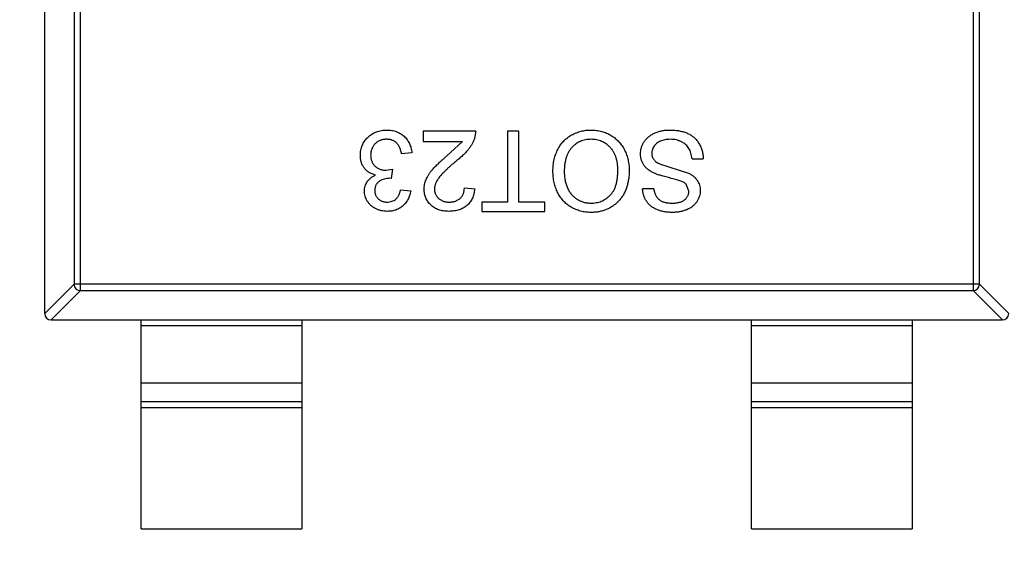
# Model space of a CAD drawing. Header units: inches. Extents: x 398 to 599, y 40 to 151.
# Tile 29 of 100: x 549.68 to 552.74, y 80.43 to 82.08. Entities that reach past the tile are written whole.
import ezdxf

# ---------------------------------------------------------------- set-up
doc = ezdxf.new("R2010")
doc.units = ezdxf.units.IN
doc.header["$LTSCALE"] = 1.21
doc.header["$MEASUREMENT"] = 0
doc.header["$PDMODE"] = 3
doc.header["$PDSIZE"] = 0.3125
doc.layers.get('0').update_dxf_attribs({"linetype": 'CONTINUOUS'})
doc.layers.get('Defpoints').update_dxf_attribs({"linetype": 'CONTINUOUS'})
doc.layers.add('DIM', color=3, linetype='CONTINUOUS')
doc.styles.get("Standard").update_dxf_attribs({"font": 'txt', "width": 0.8})
doc.dimstyles.get("Standard").update_dxf_attribs({"dimtxt": 0.15625, "dimasz": 0.1875, "dimexe": 0.125, "dimexo": 0.0625, "dimgap": 0.09, "dimtad": 0, "dimtih": 1, "dimtoh": 1, "dimzin": 4, "dimdsep": 46, "dimtxsty": 'Standard', "dimblk": '_FILLED', "dimblk1": '_FILLED', "dimblk2": '_FILLED', "dimcen": 0.09, "dimazin": 1, "dimtp": 0.01, "dimtm": 0.01, "dimtfac": 1, "dimtofl": 0, "dimtmove": 0, "dimatfit": 3, "dimldrblk": '_FILLED', "dimfxl": 1, "dimtolj": 1, "dimtzin": 4, "dimarcsym": 0})

# ---------------------------------------------------------------- blocks, each defined once
blk = doc.blocks.new('_FILLED')
at = {"color": 0, "linetype": 'ByBlock'}
blk.add_solid([(0, 0), (-1, 0.1667), (-1, -0.1667)], dxfattribs=at)
blk = doc.blocks.new('*D70')
at = {"layer": 'Defpoints', "color": 0}
for p in [(537.241, 87.005), (553.751, 68.4022), (537.241, 64.8591)]:
    blk.add_point(p, dxfattribs=at)
at = {"layer": 'DIM', "color": 0, "lineweight": -2}
for p, q in [((537.241, 86.9425), (537.241, 64.7341)), ((553.751, 68.3397), (553.751, 64.7341)), ((539.241, 64.8591), (542.7394, 64.8591)), ((551.751, 64.8591), (548.2527, 64.8591))]:
    blk.add_line(p, q, dxfattribs=at)
at = {"layer": 'DIM', "color": 0, "lineweight": -2, "xscale": 2, "yscale": 2, "zscale": 2, "rotation": 180}
blk.add_blockref('_FILLED', (537.241, 64.8591), dxfattribs=at)
at = {"layer": 'DIM', "color": 0, "lineweight": -2, "xscale": 2, "yscale": 2, "zscale": 2}
blk.add_blockref('_FILLED', (553.751, 64.8591), dxfattribs=at)
at = {"layer": 'DIM', "color": 0, "insert": (545.496, 64.8591), "char_height": 2, "attachment_point": 5}
blk.add_mtext('\\A1;16.51', dxfattribs=at)

msp = doc.modelspace()

# ---------------------------------------------------------------- linework, layer by layer
at = {"color": 7, "linetype": 'Continuous'}
for p, q in [((549.7537, 81.163), (549.7537, 82.823)), ((549.8451, 82.7318), (549.8451, 81.2541)), ((549.8648, 81.2344), (549.8648, 82.7515)), ((552.6426, 82.7515), (552.6426, 81.2344)), ((552.6623, 81.2541), (552.6623, 82.7318)), ((550.9315, 81.7311), (550.9315, 81.6991)), ((551.095, 81.7311), (550.9315, 81.7311)), ((551.095, 81.7311), (551.0916, 81.7089)), ((551.1944, 81.7311), (551.1944, 81.51)), ((551.2296, 81.7311), (551.1944, 81.7311)), ((551.2296, 81.51), (551.2296, 81.7311)), ((550.9315, 81.6991), (551.0538, 81.6991)), ((551.0041, 81.6527), (551.0538, 81.6991)), ((550.8963, 81.6638), (550.8642, 81.6606)), ((551.6697, 81.6281), (551.7568, 81.6004)), ((551.7681, 81.6446), (551.8033, 81.6446)), ((550.8149, 81.6091), (550.8357, 81.6125)), ((550.8357, 81.6125), (550.8324, 81.5837)), ((550.8324, 81.5837), (550.8278, 81.584)), ((551.7585, 81.5441), (551.7495, 81.5662)), ((550.861, 81.5484), (550.8931, 81.5452)), ((551.0597, 81.5549), (551.0918, 81.5516)), ((551.6495, 81.5516), (551.6142, 81.5516)), ((551.1142, 81.51), (551.1142, 81.4811)), ((551.1944, 81.51), (551.1142, 81.51)), ((551.3097, 81.51), (551.2296, 81.51)), ((551.3097, 81.4811), (551.3097, 81.51)), ((551.1142, 81.4811), (551.3097, 81.4811)), ((549.7537, 81.1627), (549.8451, 81.2541)), ((549.8648, 81.2344), (549.7734, 81.143)), ((552.6623, 81.2541), (549.8451, 81.2541)), ((549.8648, 81.2344), (552.6426, 81.2344)), ((552.734, 81.143), (552.6426, 81.2344)), ((552.6623, 81.2541), (552.7537, 81.1627)), ((549.7737, 81.143), (552.7337, 81.143)), ((550.0537, 80.493), (550.0537, 81.143)), ((550.5537, 81.143), (550.5537, 80.493)), ((551.9537, 80.493), (551.9537, 81.143)), ((552.4537, 81.143), (552.4537, 80.493)), ((550.5537, 81.1252), (550.0537, 81.1252)), ((552.4537, 81.1252), (551.9537, 81.1252)), ((550.0537, 80.9469), (550.5537, 80.9469)), ((551.9537, 80.9469), (552.4537, 80.9469)), ((550.0537, 80.8889), (550.5537, 80.8889)), ((550.5537, 80.8691), (550.0537, 80.8691)), ((551.9537, 80.8889), (552.4537, 80.8889)), ((552.4537, 80.8691), (551.9537, 80.8691)), ((550.0537, 80.493), (550.5537, 80.493)), ((551.9537, 80.493), (552.4537, 80.493))]:
    msp.add_line(p, q, dxfattribs=at)
for centre, radius, start, end in [((553.751, 92.925), 23, 281.22586, 258.77532), ((553.751, 92.925), 22.75, 294.44334, 241.13427), ((549.7737, 81.163), 0.02, 180, 270), ((552.7337, 81.163), 0.02, 270, 0)]:
    msp.add_arc(centre, radius, start, end, dxfattribs=at)
for points, knots in [([(550.736, 81.6559), (550.7361, 81.6586), (550.7362, 81.6639), (550.7373, 81.6717), (550.7392, 81.6791), (550.7418, 81.6863), (550.745, 81.6931), (550.7491, 81.6996), (550.7539, 81.7058), (550.7593, 81.7116), (550.7653, 81.717), (550.7717, 81.7216), (550.7786, 81.7256), (550.7858, 81.7288), (550.7934, 81.7313), (550.8014, 81.7331), (550.8098, 81.7341), (550.8156, 81.7343), (550.8185, 81.7343)], [0, 0, 0, 0, 0.063503, 0.124805, 0.18492, 0.244376, 0.303775, 0.364133, 0.425376, 0.488388, 0.551743, 0.61386, 0.67564, 0.737737, 0.800417, 0.864658, 0.930985, 1, 1, 1, 1]), ([(550.8185, 81.7343), (550.8211, 81.7343), (550.8263, 81.7342), (550.8339, 81.7332), (550.8411, 81.7317), (550.848, 81.7295), (550.8545, 81.7268), (550.8607, 81.7234), (550.8666, 81.7194), (550.8721, 81.7148), (550.8771, 81.7097), (550.8816, 81.7042), (550.8854, 81.6984), (550.8888, 81.6922), (550.8916, 81.6856), (550.8937, 81.6787), (550.8954, 81.6714), (550.896, 81.6664), (550.8963, 81.6638)], [0, 0, 0, 0, 0.067794, 0.133464, 0.196934, 0.258481, 0.319787, 0.380431, 0.44099, 0.502867, 0.564806, 0.625526, 0.685604, 0.746041, 0.807347, 0.869717, 0.93379, 1, 1, 1, 1]), ([(551.3354, 81.6065), (551.3354, 81.6096), (551.3355, 81.6158), (551.3362, 81.6248), (551.3375, 81.6336), (551.3391, 81.6422), (551.3413, 81.6505), (551.3438, 81.6586), (551.347, 81.6664), (551.3505, 81.674), (551.3545, 81.6812), (551.3589, 81.688), (551.3637, 81.6943), (551.3689, 81.7002), (551.3745, 81.7056), (551.3805, 81.7106), (551.3869, 81.7151), (551.3937, 81.7191), (551.4008, 81.7227), (551.408, 81.7258), (551.4153, 81.7285), (551.4228, 81.7306), (551.4304, 81.7323), (551.4381, 81.7335), (551.446, 81.7342), (551.4513, 81.7343), (551.454, 81.7343)], [0, 0, 0, 0, 0.04756, 0.093962, 0.139112, 0.183626, 0.227457, 0.270703, 0.313611, 0.35626, 0.398366, 0.439557, 0.480045, 0.519888, 0.559658, 0.599421, 0.639208, 0.679668, 0.72002, 0.759859, 0.79956, 0.839199, 0.878956, 0.918794, 0.959083, 1, 1, 1, 1]), ([(551.454, 81.7343), (551.4568, 81.7343), (551.4625, 81.7342), (551.4709, 81.7334), (551.4791, 81.7321), (551.4871, 81.7302), (551.4948, 81.7278), (551.5023, 81.7249), (551.5096, 81.7215), (551.5166, 81.7176), (551.5233, 81.7131), (551.5295, 81.7083), (551.5354, 81.7031), (551.5408, 81.6975), (551.5459, 81.6916), (551.5505, 81.6852), (551.5547, 81.6784), (551.5584, 81.6713), (551.5618, 81.664), (551.5646, 81.6565), (551.5671, 81.6489), (551.5691, 81.6412), (551.5706, 81.6334), (551.5717, 81.6255), (551.5725, 81.6175), (551.5725, 81.6121), (551.5726, 81.6094)], [0, 0, 0, 0, 0.044697, 0.088534, 0.131409, 0.173814, 0.215715, 0.257247, 0.298848, 0.340604, 0.382029, 0.42297, 0.463632, 0.504048, 0.544591, 0.584964, 0.626265, 0.667979, 0.709943, 0.751382, 0.792619, 0.833948, 0.875008, 0.916446, 0.957907, 1, 1, 1, 1]), ([(551.6078, 81.6602), (551.6079, 81.6634), (551.6082, 81.6699), (551.6104, 81.6795), (551.6139, 81.6888), (551.618, 81.6961), (551.6219, 81.7017), (551.6252, 81.7058), (551.6288, 81.7095), (551.6327, 81.713), (551.6369, 81.7163), (551.6414, 81.7193), (551.6462, 81.7221), (551.653, 81.7256), (551.6621, 81.7291), (551.6737, 81.7321), (551.6859, 81.734), (551.6943, 81.7342), (551.6986, 81.7343)], [0, 0, 0, 0, 0.074816, 0.148535, 0.223872, 0.301297, 0.340894, 0.38034, 0.420127, 0.45995, 0.500831, 0.541907, 0.584439, 0.62808, 0.717267, 0.80786, 0.901925, 1, 1, 1, 1]), ([(551.6986, 81.7343), (551.7013, 81.7343), (551.7067, 81.7343), (551.7145, 81.7337), (551.722, 81.733), (551.7292, 81.7318), (551.736, 81.7303), (551.7425, 81.7285), (551.7487, 81.7264), (551.7545, 81.724), (551.76, 81.7211), (551.7652, 81.7181), (551.7701, 81.7146), (551.7746, 81.7107), (551.779, 81.7067), (551.7829, 81.7022), (551.7866, 81.6974), (551.7899, 81.6923), (551.7929, 81.6869), (551.7956, 81.6814), (551.7978, 81.6757), (551.7997, 81.6698), (551.8012, 81.6638), (551.8023, 81.6575), (551.8031, 81.6511), (551.8032, 81.6468), (551.8033, 81.6446)], [0, 0, 0, 0, 0.052493, 0.102825, 0.151397, 0.198033, 0.242876, 0.285999, 0.327849, 0.368395, 0.407852, 0.446838, 0.485166, 0.523341, 0.561602, 0.59992, 0.638496, 0.677791, 0.71729, 0.756605, 0.796068, 0.835886, 0.875714, 0.916263, 0.95776, 1, 1, 1, 1]), ([(550.8173, 81.7055), (550.8155, 81.7055), (550.812, 81.7054), (550.8068, 81.7047), (550.8018, 81.7036), (550.7972, 81.702), (550.7929, 81.7), (550.7888, 81.6975), (550.785, 81.6946), (550.7815, 81.6912), (550.7784, 81.6875), (550.7756, 81.6836), (550.7733, 81.6795), (550.7713, 81.6752), (550.7699, 81.6706), (550.7688, 81.6658), (550.7682, 81.6608), (550.7681, 81.6574), (550.7681, 81.6557)], [0, 0, 0, 0, 0.069461, 0.135658, 0.19962, 0.261651, 0.322053, 0.38234, 0.443223, 0.50493, 0.56682, 0.6276, 0.687476, 0.747351, 0.808174, 0.870133, 0.933721, 1, 1, 1, 1]), ([(550.8642, 81.6606), (550.8638, 81.6625), (550.863, 81.6663), (550.8614, 81.6716), (550.8597, 81.6766), (550.8576, 81.681), (550.8556, 81.6852), (550.8532, 81.6888), (550.8506, 81.6921), (550.8479, 81.695), (550.8449, 81.6975), (550.8417, 81.6997), (550.8382, 81.7015), (550.8345, 81.7029), (550.8305, 81.7041), (550.8264, 81.7049), (550.8219, 81.7054), (550.8189, 81.7055), (550.8173, 81.7055)], [0, 0, 0, 0, 0.082566, 0.15976, 0.233155, 0.301356, 0.365752, 0.426437, 0.484185, 0.539549, 0.593156, 0.647048, 0.701446, 0.757, 0.81384, 0.873058, 0.934963, 1, 1, 1, 1]), ([(551.0916, 81.7089), (551.0906, 81.706), (551.0884, 81.7), (551.084, 81.6914), (551.0789, 81.6828), (551.0739, 81.6759), (551.0693, 81.6703), (551.0654, 81.666), (551.0612, 81.6615), (551.0565, 81.657), (551.0515, 81.6523), (551.046, 81.6474), (551.0402, 81.6425), (551.0361, 81.6393), (551.034, 81.6376)], [0, 0, 0, 0, 0.100388, 0.204407, 0.310686, 0.422157, 0.480685, 0.543238, 0.6095, 0.679555, 0.753841, 0.831641, 0.913813, 1, 1, 1, 1]), ([(551.4541, 81.7055), (551.4511, 81.7054), (551.4453, 81.7053), (551.4368, 81.7041), (551.4286, 81.702), (551.4209, 81.6992), (551.4136, 81.6955), (551.4066, 81.6911), (551.4001, 81.6857), (551.394, 81.6797), (551.3885, 81.6729), (551.3836, 81.6654), (551.3797, 81.6572), (551.3763, 81.6483), (551.3738, 81.6387), (551.3719, 81.6285), (551.3708, 81.6176), (551.3707, 81.6101), (551.3706, 81.6063)], [0, 0, 0, 0, 0.061055, 0.119545, 0.176806, 0.232956, 0.288583, 0.344667, 0.401662, 0.46054, 0.520477, 0.581213, 0.643431, 0.707961, 0.775371, 0.846414, 0.921152, 1, 1, 1, 1]), ([(551.5373, 81.6098), (551.5372, 81.6134), (551.5371, 81.6205), (551.5359, 81.6307), (551.5341, 81.6404), (551.5316, 81.6496), (551.5282, 81.658), (551.5241, 81.666), (551.5193, 81.6733), (551.5138, 81.68), (551.5077, 81.686), (551.5011, 81.6912), (551.4942, 81.6956), (551.4869, 81.6992), (551.4793, 81.702), (551.4712, 81.704), (551.4628, 81.7053), (551.457, 81.7054), (551.4541, 81.7055)], [0, 0, 0, 0, 0.075964, 0.148125, 0.217201, 0.2833, 0.347202, 0.4093, 0.470426, 0.531588, 0.591739, 0.650258, 0.707303, 0.764208, 0.821148, 0.879119, 0.938423, 1, 1, 1, 1]), ([(551.7002, 81.7055), (551.6973, 81.7054), (551.6918, 81.7053), (551.6839, 81.7041), (551.6764, 81.7024), (551.6695, 81.6997), (551.6632, 81.6966), (551.6578, 81.6927), (551.6531, 81.6883), (551.6495, 81.6834), (551.6466, 81.6782), (551.6446, 81.6728), (551.6433, 81.6674), (551.6431, 81.6637), (551.6431, 81.6619)], [0, 0, 0, 0, 0.105584, 0.205868, 0.300947, 0.393002, 0.480949, 0.562874, 0.641461, 0.717742, 0.791772, 0.862716, 0.931777, 1, 1, 1, 1]), ([(551.7681, 81.6446), (551.7677, 81.6478), (551.7669, 81.6538), (551.7649, 81.6625), (551.7622, 81.6702), (551.7588, 81.6772), (551.7544, 81.6833), (551.7491, 81.6889), (551.7427, 81.6936), (551.7355, 81.6979), (551.7274, 81.7013), (551.7187, 81.7037), (551.7096, 81.7052), (551.7034, 81.7054), (551.7002, 81.7055)], [0, 0, 0, 0, 0.093796, 0.180188, 0.260363, 0.334847, 0.407093, 0.481448, 0.559271, 0.64227, 0.728586, 0.815978, 0.906035, 1, 1, 1, 1]), ([(551.6512, 81.5997), (551.6494, 81.6006), (551.6459, 81.6022), (551.6409, 81.605), (551.6362, 81.6078), (551.6319, 81.6109), (551.628, 81.6142), (551.6244, 81.6176), (551.6212, 81.6211), (551.6184, 81.6249), (551.6159, 81.6288), (551.6137, 81.6329), (551.6119, 81.6371), (551.6104, 81.6414), (551.6093, 81.6459), (551.6084, 81.6505), (551.6079, 81.6553), (551.6078, 81.6585), (551.6078, 81.6602)], [0, 0, 0, 0, 0.074931, 0.147078, 0.216364, 0.282503, 0.346688, 0.408836, 0.469262, 0.528432, 0.587001, 0.644416, 0.702189, 0.759767, 0.81849, 0.877633, 0.93802, 1, 1, 1, 1]), ([(551.6431, 81.6619), (551.6432, 81.6601), (551.6433, 81.6565), (551.6444, 81.6514), (551.6464, 81.6467), (551.6491, 81.6422), (551.6528, 81.6381), (551.6574, 81.6344), (551.6632, 81.631), (551.6675, 81.6291), (551.6697, 81.6281)], [0, 0, 0, 0, 0.117768, 0.230176, 0.339843, 0.450625, 0.566943, 0.696021, 0.839438, 1, 1, 1, 1]), ([(550.7829, 81.5943), (550.7811, 81.5947), (550.7776, 81.5956), (550.7726, 81.5974), (550.7678, 81.5996), (550.7633, 81.602), (550.7592, 81.6049), (550.7553, 81.6081), (550.7517, 81.6117), (550.7485, 81.6155), (550.7455, 81.6196), (550.743, 81.6241), (550.7409, 81.6288), (550.739, 81.6337), (550.7377, 81.6389), (550.7368, 81.6444), (550.7361, 81.6501), (550.7361, 81.6539), (550.736, 81.6559)], [0, 0, 0, 0, 0.065828, 0.128938, 0.190858, 0.251186, 0.310974, 0.37005, 0.429672, 0.489507, 0.549975, 0.610075, 0.670915, 0.732909, 0.796711, 0.861825, 0.929892, 1, 1, 1, 1]), ([(550.7681, 81.6557), (550.7681, 81.654), (550.7682, 81.6508), (550.7688, 81.646), (550.7698, 81.6415), (550.7713, 81.6372), (550.7732, 81.6331), (550.7754, 81.6293), (550.7782, 81.6256), (550.7812, 81.6223), (550.7846, 81.6192), (550.7883, 81.6165), (550.7922, 81.6142), (550.7963, 81.6124), (550.8006, 81.6109), (550.8052, 81.6099), (550.81, 81.6092), (550.8133, 81.6092), (550.8149, 81.6091)], [0, 0, 0, 0, 0.067051, 0.13118, 0.193722, 0.254499, 0.314763, 0.375117, 0.436023, 0.498297, 0.560571, 0.621619, 0.681973, 0.742853, 0.804272, 0.867473, 0.932273, 1, 1, 1, 1]), ([(550.9347, 81.5501), (550.9348, 81.5526), (550.9349, 81.5576), (550.936, 81.565), (550.9379, 81.5723), (550.9403, 81.5796), (550.9436, 81.587), (550.9479, 81.5945), (550.9531, 81.6022), (550.9581, 81.6087), (550.9628, 81.6142), (550.967, 81.6187), (550.9718, 81.6235), (550.977, 81.6287), (550.983, 81.6342), (550.9895, 81.6401), (550.9966, 81.6463), (551.0015, 81.6505), (551.0041, 81.6527)], [0, 0, 0, 0, 0.057945, 0.116018, 0.174826, 0.234683, 0.296827, 0.364061, 0.436192, 0.51426, 0.556976, 0.604856, 0.657675, 0.715751, 0.77884, 0.847501, 0.921228, 1, 1, 1, 1]), ([(551.034, 81.6376), (551.0308, 81.6349), (551.0246, 81.6297), (551.0158, 81.622), (551.0078, 81.6148), (551.0007, 81.608), (550.9945, 81.6018), (550.989, 81.596), (550.9843, 81.5908), (550.9804, 81.5859), (550.9772, 81.5813), (550.9744, 81.5767), (550.9721, 81.5723), (550.9702, 81.5678), (550.9686, 81.5634), (550.9676, 81.5591), (550.9669, 81.5547), (550.9668, 81.5519), (550.9668, 81.5504)], [0, 0, 0, 0, 0.11141, 0.214526, 0.309417, 0.396087, 0.474284, 0.544374, 0.60642, 0.660582, 0.709794, 0.756451, 0.800767, 0.843168, 0.884295, 0.923885, 0.962359, 1, 1, 1, 1]), ([(551.4538, 81.4779), (551.451, 81.478), (551.4454, 81.4781), (551.4371, 81.4788), (551.429, 81.4801), (551.4212, 81.4819), (551.4135, 81.4843), (551.4061, 81.487), (551.3989, 81.4904), (551.3919, 81.4943), (551.3852, 81.4986), (551.3789, 81.5033), (551.373, 81.5084), (551.3675, 81.5139), (551.3625, 81.5199), (551.3578, 81.5262), (551.3536, 81.5329), (551.3498, 81.5401), (551.3464, 81.5475), (551.3435, 81.5552), (551.341, 81.5632), (551.3389, 81.5714), (551.3374, 81.5798), (551.3362, 81.5885), (551.3355, 81.5974), (551.3354, 81.6035), (551.3354, 81.6065)], [0, 0, 0, 0, 0.043099, 0.085587, 0.126908, 0.167967, 0.20845, 0.249025, 0.289281, 0.33001, 0.370598, 0.410466, 0.450033, 0.489688, 0.529116, 0.569037, 0.609703, 0.650759, 0.692509, 0.734219, 0.776707, 0.819552, 0.863351, 0.907839, 0.953334, 1, 1, 1, 1]), ([(551.3706, 81.6063), (551.3707, 81.6038), (551.3707, 81.599), (551.3712, 81.5918), (551.372, 81.5849), (551.373, 81.5782), (551.3745, 81.5718), (551.3762, 81.5655), (551.3783, 81.5596), (551.3806, 81.5539), (551.3833, 81.5484), (551.3862, 81.5433), (551.3895, 81.5385), (551.393, 81.5339), (551.3969, 81.5298), (551.401, 81.5259), (551.4054, 81.5223), (551.4101, 81.5191), (551.415, 81.5162), (551.4201, 81.5137), (551.4253, 81.5115), (551.4307, 81.5098), (551.4362, 81.5085), (551.4419, 81.5074), (551.4477, 81.5069), (551.4516, 81.5068), (551.4536, 81.5068)], [0, 0, 0, 0, 0.050852, 0.099752, 0.147438, 0.194086, 0.239171, 0.28334, 0.326577, 0.368936, 0.410572, 0.451051, 0.490877, 0.530044, 0.568937, 0.607578, 0.64642, 0.685679, 0.724799, 0.763513, 0.802173, 0.84074, 0.879649, 0.919071, 0.959098, 1, 1, 1, 1]), ([(551.4536, 81.5068), (551.4564, 81.5068), (551.462, 81.5069), (551.4701, 81.5082), (551.478, 81.51), (551.4856, 81.5125), (551.4928, 81.5159), (551.4998, 81.5201), (551.5064, 81.5249), (551.5128, 81.5305), (551.5187, 81.5369), (551.5237, 81.5444), (551.5279, 81.5529), (551.5314, 81.5624), (551.5341, 81.5729), (551.5359, 81.5843), (551.5371, 81.5967), (551.5372, 81.6054), (551.5373, 81.6098)], [0, 0, 0, 0, 0.055943, 0.110382, 0.164048, 0.216759, 0.269601, 0.323009, 0.377581, 0.433449, 0.490922, 0.550625, 0.613117, 0.679861, 0.751358, 0.828261, 0.910795, 1, 1, 1, 1]), ([(551.5726, 81.6094), (551.5725, 81.6044), (551.5723, 81.5947), (551.5707, 81.5804), (551.5681, 81.5671), (551.5645, 81.5545), (551.5598, 81.5428), (551.5542, 81.5319), (551.5473, 81.5219), (551.5396, 81.5127), (551.531, 81.5046), (551.5218, 81.4974), (551.5119, 81.4914), (551.5015, 81.4864), (551.4904, 81.4826), (551.4787, 81.4799), (551.4665, 81.4782), (551.4581, 81.478), (551.4538, 81.4779)], [0, 0, 0, 0, 0.075226, 0.146575, 0.2145, 0.27953, 0.342403, 0.403496, 0.463762, 0.523864, 0.583252, 0.641302, 0.698898, 0.756295, 0.814628, 0.874325, 0.935783, 1, 1, 1, 1]), ([(551.7495, 81.5662), (551.7486, 81.5669), (551.7467, 81.5685), (551.7431, 81.5707), (551.7387, 81.5729), (551.7334, 81.5751), (551.7272, 81.5773), (551.7201, 81.5795), (551.7122, 81.5818), (551.7036, 81.5839), (551.6949, 81.5861), (551.6866, 81.5882), (551.679, 81.5903), (551.6721, 81.5923), (551.6659, 81.5942), (551.6604, 81.5961), (551.6555, 81.5979), (551.6526, 81.5991), (551.6512, 81.5997)], [0, 0, 0, 0, 0.032743, 0.07241, 0.119611, 0.174673, 0.237345, 0.308352, 0.38763, 0.474784, 0.563332, 0.645136, 0.720203, 0.789134, 0.851497, 0.907331, 0.956969, 1, 1, 1, 1]), ([(551.7568, 81.6004), (551.7597, 81.5988), (551.7654, 81.5958), (551.7731, 81.5903), (551.7795, 81.5842), (551.7847, 81.5775), (551.7888, 81.5704), (551.7916, 81.5627), (551.7934, 81.5547), (551.7936, 81.5492), (551.7937, 81.5464)], [0, 0, 0, 0, 0.144805, 0.279512, 0.406394, 0.527502, 0.645393, 0.761885, 0.878942, 1, 1, 1, 1]), ([(550.7488, 81.5447), (550.7489, 81.5473), (550.7492, 81.5524), (550.7508, 81.5599), (550.7536, 81.567), (550.7573, 81.5737), (550.7622, 81.5799), (550.7681, 81.5855), (550.7751, 81.5904), (550.7803, 81.5929), (550.7829, 81.5943)], [0, 0, 0, 0, 0.121951, 0.240787, 0.35855, 0.479066, 0.601519, 0.727551, 0.859932, 1, 1, 1, 1]), ([(550.8278, 81.584), (550.8248, 81.5839), (550.819, 81.5837), (550.8106, 81.5819), (550.8026, 81.579), (550.7964, 81.5755), (550.7919, 81.5723), (550.789, 81.5694), (550.7864, 81.5663), (550.7844, 81.5627), (550.7828, 81.5589), (550.7817, 81.5548), (550.781, 81.5504), (550.7809, 81.5473), (550.7809, 81.5457)], [0, 0, 0, 0, 0.129789, 0.254605, 0.378435, 0.50292, 0.565018, 0.624848, 0.683448, 0.742765, 0.802757, 0.86522, 0.930779, 1, 1, 1, 1]), ([(550.82, 81.4811), (550.8167, 81.4812), (550.8103, 81.4814), (550.8009, 81.4831), (550.7918, 81.4858), (550.7833, 81.4896), (550.7754, 81.4942), (550.7684, 81.4997), (550.7624, 81.506), (550.7576, 81.513), (550.7537, 81.5206), (550.7509, 81.5284), (550.7492, 81.5365), (550.7489, 81.5419), (550.7488, 81.5447)], [0, 0, 0, 0, 0.092054, 0.181008, 0.26913, 0.357137, 0.443549, 0.526433, 0.607453, 0.688385, 0.767854, 0.845531, 0.922529, 1, 1, 1, 1]), ([(550.7809, 81.5457), (550.7809, 81.5445), (550.781, 81.542), (550.7815, 81.5383), (550.7823, 81.5349), (550.7835, 81.5316), (550.785, 81.5285), (550.7869, 81.5255), (550.789, 81.5227), (550.7915, 81.5201), (550.7942, 81.5177), (550.7972, 81.5157), (550.8004, 81.5139), (550.8037, 81.5125), (550.8073, 81.5114), (550.811, 81.5106), (550.8149, 81.51), (550.8176, 81.51), (550.819, 81.51)], [0, 0, 0, 0, 0.065093, 0.127304, 0.188122, 0.247131, 0.306077, 0.365678, 0.426103, 0.487841, 0.550317, 0.611805, 0.672737, 0.734883, 0.79768, 0.862475, 0.929775, 1, 1, 1, 1]), ([(550.819, 81.51), (550.8216, 81.5101), (550.8268, 81.5103), (550.8342, 81.5122), (550.841, 81.5152), (550.8459, 81.5187), (550.8495, 81.5221), (550.8519, 81.525), (550.854, 81.5282), (550.8559, 81.5316), (550.8576, 81.5354), (550.8591, 81.5395), (550.8602, 81.5438), (550.8607, 81.5469), (550.861, 81.5484)], [0, 0, 0, 0, 0.127797, 0.246795, 0.362284, 0.477652, 0.536237, 0.59559, 0.656344, 0.719085, 0.784349, 0.852876, 0.924551, 1, 1, 1, 1]), ([(550.8931, 81.5452), (550.8926, 81.5428), (550.8916, 81.5379), (550.8896, 81.5309), (550.8871, 81.5243), (550.8842, 81.5182), (550.8809, 81.5124), (550.8771, 81.5071), (550.8729, 81.5023), (550.8683, 81.4978), (550.8633, 81.4939), (550.858, 81.4905), (550.8524, 81.4876), (550.8465, 81.4853), (550.8402, 81.4834), (550.8337, 81.4821), (550.8269, 81.4813), (550.8223, 81.4812), (550.82, 81.4811)], [0, 0, 0, 0, 0.071036, 0.139343, 0.204958, 0.268332, 0.330129, 0.390664, 0.450861, 0.510587, 0.570374, 0.629455, 0.687994, 0.747581, 0.807839, 0.870034, 0.93381, 1, 1, 1, 1]), ([(551.0117, 81.4811), (551.0088, 81.4812), (551.0031, 81.4813), (550.9949, 81.4823), (550.9872, 81.4838), (550.9799, 81.4859), (550.9731, 81.4888), (550.9667, 81.4922), (550.9608, 81.4962), (550.9554, 81.5009), (550.9506, 81.5059), (550.9463, 81.5114), (550.9428, 81.5171), (550.9398, 81.5231), (550.9375, 81.5295), (550.9359, 81.5361), (550.9349, 81.543), (550.9348, 81.5477), (550.9347, 81.5501)], [0, 0, 0, 0, 0.074712, 0.145539, 0.213339, 0.278615, 0.342094, 0.40389, 0.465063, 0.526577, 0.587328, 0.64638, 0.704345, 0.761672, 0.819418, 0.878039, 0.937796, 1, 1, 1, 1]), ([(550.9668, 81.5504), (550.9668, 81.549), (550.9669, 81.5463), (550.9675, 81.5422), (550.9684, 81.5384), (550.9699, 81.5347), (550.9716, 81.5311), (550.9739, 81.5278), (550.9764, 81.5246), (550.9794, 81.5216), (550.9826, 81.5189), (550.9862, 81.5165), (550.9899, 81.5145), (550.994, 81.5128), (550.9982, 81.5116), (551.0027, 81.5107), (551.0075, 81.5101), (551.0107, 81.51), (551.0124, 81.51)], [0, 0, 0, 0, 0.061762, 0.121174, 0.179421, 0.236843, 0.294322, 0.353191, 0.412721, 0.474522, 0.537057, 0.599591, 0.662367, 0.725246, 0.790316, 0.857724, 0.927232, 1, 1, 1, 1]), ([(551.0918, 81.5516), (551.0915, 81.5489), (551.0908, 81.5434), (551.0892, 81.5355), (551.087, 81.5282), (551.0843, 81.5214), (551.081, 81.515), (551.0772, 81.5092), (551.0727, 81.5039), (551.0678, 81.4991), (551.0624, 81.4949), (551.0564, 81.4912), (551.0501, 81.4881), (551.0432, 81.4855), (551.036, 81.4836), (551.0283, 81.4822), (551.0201, 81.4813), (551.0145, 81.4812), (551.0117, 81.4811)], [0, 0, 0, 0, 0.070675, 0.137493, 0.201473, 0.262869, 0.32255, 0.380737, 0.43822, 0.495487, 0.553484, 0.611346, 0.670644, 0.731587, 0.794183, 0.859445, 0.928208, 1, 1, 1, 1]), ([(551.0124, 81.51), (551.0141, 81.51), (551.0175, 81.5101), (551.0225, 81.5107), (551.0272, 81.5115), (551.0316, 81.5129), (551.0358, 81.5145), (551.0397, 81.5166), (551.0434, 81.519), (551.0468, 81.5218), (551.0498, 81.525), (551.0525, 81.5284), (551.0547, 81.5321), (551.0565, 81.5361), (551.0579, 81.5404), (551.059, 81.5449), (551.0596, 81.5498), (551.0597, 81.5531), (551.0597, 81.5549)], [0, 0, 0, 0, 0.070696, 0.138358, 0.20337, 0.2657, 0.327256, 0.386512, 0.445858, 0.505173, 0.56378, 0.622343, 0.680824, 0.739795, 0.800801, 0.864239, 0.930631, 1, 1, 1, 1]), ([(551.7069, 81.4779), (551.7025, 81.478), (551.6938, 81.4782), (551.6812, 81.4799), (551.6695, 81.4827), (551.6603, 81.4859), (551.6535, 81.4891), (551.6487, 81.4916), (551.6442, 81.4945), (551.64, 81.4976), (551.6361, 81.501), (551.6326, 81.5047), (551.6292, 81.5086), (551.6253, 81.5141), (551.6211, 81.5215), (551.6175, 81.5311), (551.615, 81.5411), (551.6145, 81.5481), (551.6142, 81.5516)], [0, 0, 0, 0, 0.100475, 0.195644, 0.286083, 0.372983, 0.415026, 0.456052, 0.495939, 0.535566, 0.574087, 0.612519, 0.651081, 0.689513, 0.766237, 0.84235, 0.919974, 1, 1, 1, 1]), ([(551.6495, 81.5516), (551.6497, 81.5499), (551.6501, 81.5464), (551.6512, 81.5413), (551.6528, 81.5366), (551.6545, 81.5322), (551.6567, 81.5282), (551.6592, 81.5244), (551.6621, 81.5211), (551.6654, 81.5181), (551.669, 81.5154), (551.673, 81.5131), (551.6775, 81.5111), (551.6823, 81.5095), (551.6875, 81.5083), (551.6932, 81.5074), (551.6992, 81.5069), (551.7034, 81.5068), (551.7055, 81.5068)], [0, 0, 0, 0, 0.067155, 0.131403, 0.192732, 0.251253, 0.307704, 0.362699, 0.417778, 0.472304, 0.527873, 0.58523, 0.645057, 0.707952, 0.774434, 0.84494, 0.920404, 1, 1, 1, 1]), ([(551.7055, 81.5068), (551.7077, 81.5068), (551.712, 81.5068), (551.7183, 81.5074), (551.724, 81.5082), (551.7293, 81.5094), (551.7341, 81.511), (551.7385, 81.5128), (551.7424, 81.5151), (551.7458, 81.5176), (551.7488, 81.5205), (551.7513, 81.5234), (551.7536, 81.5265), (551.7554, 81.5297), (551.7568, 81.5331), (551.7577, 81.5367), (551.7584, 81.5403), (551.7584, 81.5428), (551.7585, 81.5441)], [0, 0, 0, 0, 0.091511, 0.177143, 0.257108, 0.331198, 0.400592, 0.465625, 0.526973, 0.585443, 0.641399, 0.695044, 0.746782, 0.796959, 0.847545, 0.897439, 0.947649, 1, 1, 1, 1]), ([(551.7937, 81.5464), (551.7936, 81.5433), (551.7934, 81.5371), (551.7913, 81.5281), (551.7879, 81.5194), (551.7841, 81.5125), (551.7804, 81.5072), (551.7773, 81.5035), (551.7738, 81.5), (551.7701, 81.4968), (551.7661, 81.4938), (551.7618, 81.491), (551.7571, 81.4886), (551.7505, 81.4855), (551.7417, 81.4825), (551.7306, 81.4798), (551.7189, 81.4783), (551.711, 81.478), (551.7069, 81.4779)], [0, 0, 0, 0, 0.074995, 0.149165, 0.223664, 0.300412, 0.33957, 0.378921, 0.418096, 0.45823, 0.498427, 0.539708, 0.582216, 0.625824, 0.715481, 0.807384, 0.901634, 1, 1, 1, 1]), ([(549.8451, 81.2541), (549.8452, 81.2515), (549.8463, 81.2465), (549.8507, 81.24), (549.8572, 81.2356), (549.8623, 81.2345), (549.8648, 81.2344)], [0, 0, 0, 0, 0.249032, 0.5, 0.750968, 1, 1, 1, 1]), ([(552.6426, 81.2344), (552.6451, 81.2345), (552.6502, 81.2356), (552.6566, 81.24), (552.661, 81.2465), (552.6622, 81.2515), (552.6623, 81.2541)], [0, 0, 0, 0, 0.249032, 0.5, 0.750968, 1, 1, 1, 1])]:
    msp.add_open_spline(points, degree=3, knots=knots, dxfattribs=at)

# ---------------------------------------------------------------- dimensions: what is measured, and where the dimension line sits
at = {"layer": 'DIM'}
dim = msp.add_linear_dim(base=(537.241, 64.8591), p1=(553.751, 68.4022), p2=(537.241, 87.005), dimstyle='Standard', override={"dimtxt": 2, "dimasz": 2, "dimtih": 0, "dimtoh": 0, "dimzin": 0, "dimcen": 0.198, "dimadec": 0, "dimazin": 0, "dimtp": 0, "dimtm": 0, "dimtdec": 4, "dimtzin": 0}, dxfattribs=at)
dim.commit()
dim.dimension.update_dxf_attribs({"geometry": '*D70', "text_midpoint": (545.496, 64.8591)})

doc.saveas('drawing.dxf')
